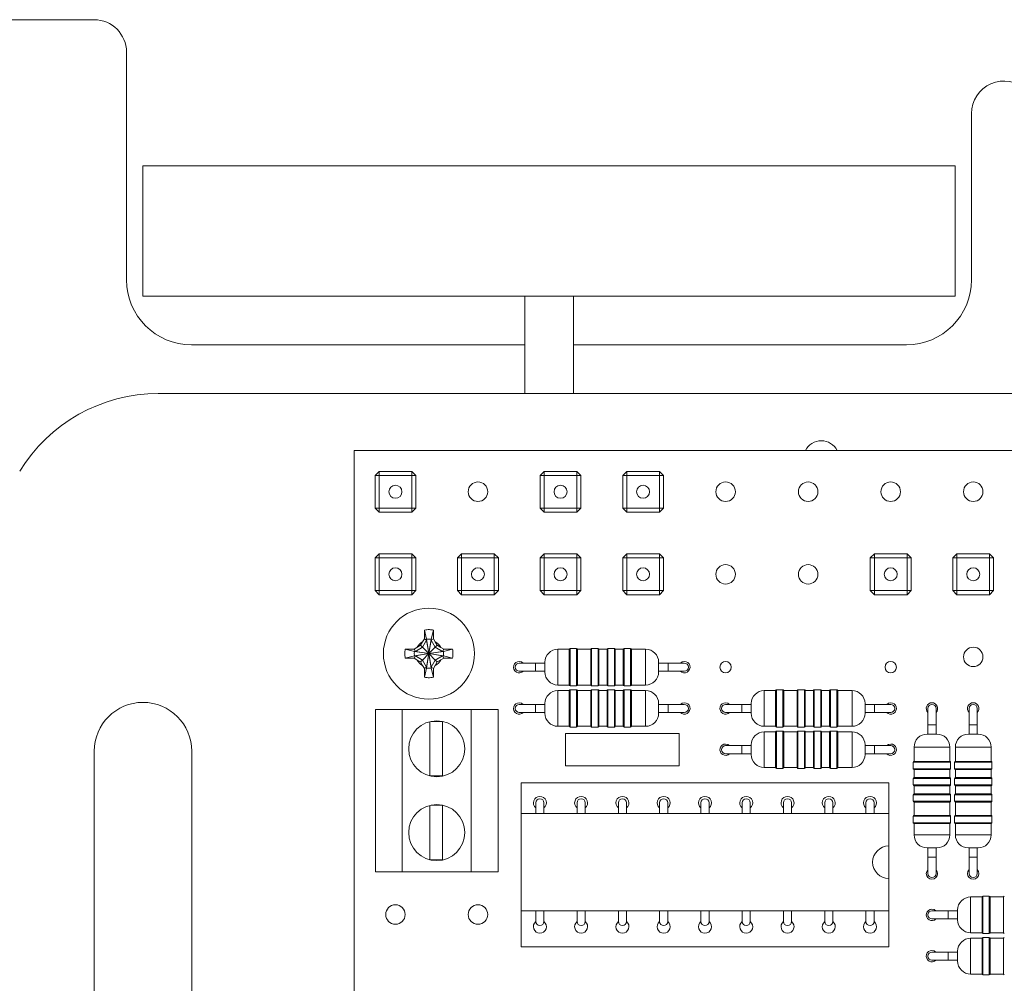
# Model space of a CAD drawing. Header units: millimetres. Extents: x 0 to 227, y 0 to 297.
# Tile 4 of 6: x 111 to 172, y 172 to 231. Entities that reach past the tile are written whole.
import ezdxf

# ---------------------------------------------------------------- set-up
doc = ezdxf.new("R2010")
doc.units = ezdxf.units.MM

msp = doc.modelspace()

# ---------------------------------------------------------------- linework, layer by layer
at = {"color": 7, "linetype": 'Continuous', "lineweight": 15}
for p, q in [((116.061, 230.833), (93.061, 230.833)), ((118.061, 214.833), (118.061, 228.833)), ((170.061, 225.061), (170.061, 214.833)), ((119.067, 221.833), (119.067, 213.833)), ((119.067, 221.833), (169.067, 221.833)), ((169.067, 213.833), (169.067, 221.833)), ((119.067, 213.833), (169.067, 213.833)), ((142.567, 213.833), (142.567, 207.833)), ((145.567, 207.833), (145.567, 213.833)), ((142.567, 210.833), (122.061, 210.833)), ((166.061, 210.833), (145.567, 210.833)), ((178.123, 207.833), (120.016, 207.833)), ((183.57, 204.333), (132.07, 204.333)), ((132.07, 204.333), (132.07, 131.333)), ((133.355, 202.798), (133.605, 203.048)), ((133.605, 202.798), (133.605, 203.048)), ((133.605, 203.048), (135.615, 203.048)), ((135.615, 203.048), (135.865, 202.798)), ((135.615, 202.798), (135.615, 203.048)), ((143.515, 202.798), (143.765, 203.048)), ((143.765, 202.798), (143.765, 203.048)), ((143.765, 203.048), (145.775, 203.048)), ((145.775, 203.048), (146.025, 202.798)), ((145.775, 202.798), (145.775, 203.048)), ((148.595, 202.798), (148.845, 203.048)), ((148.845, 202.798), (148.845, 203.048)), ((148.845, 203.048), (150.855, 203.048)), ((150.855, 203.048), (151.105, 202.798)), ((150.855, 202.798), (150.855, 203.048)), ((133.355, 200.788), (133.355, 202.798)), ((133.355, 202.798), (133.605, 202.798)), ((135.615, 202.798), (133.605, 202.798)), ((133.605, 202.798), (133.605, 200.788)), ((135.615, 202.798), (135.865, 202.798)), ((135.615, 200.788), (135.615, 202.798)), ((135.865, 202.798), (135.865, 200.788)), ((143.515, 202.798), (143.765, 202.798)), ((143.515, 200.788), (143.515, 202.798)), ((143.765, 202.798), (143.765, 200.788)), ((145.775, 202.798), (143.765, 202.798)), ((145.775, 200.788), (145.775, 202.798)), ((145.775, 202.798), (146.025, 202.798)), ((146.025, 202.798), (146.025, 200.788)), ((148.595, 200.788), (148.595, 202.798)), ((148.595, 202.798), (148.845, 202.798)), ((148.845, 202.798), (148.845, 200.788)), ((150.855, 202.798), (148.845, 202.798)), ((150.855, 200.788), (150.855, 202.798)), ((150.855, 202.798), (151.105, 202.798)), ((151.105, 202.798), (151.105, 200.788)), ((133.605, 200.538), (133.355, 200.788)), ((133.605, 200.788), (133.355, 200.788)), ((133.605, 200.538), (133.605, 200.788)), ((133.605, 200.788), (135.615, 200.788)), ((135.615, 200.538), (135.615, 200.788)), ((135.865, 200.788), (135.615, 200.788)), ((135.865, 200.788), (135.615, 200.538)), ((143.765, 200.538), (143.515, 200.788)), ((143.765, 200.788), (143.515, 200.788)), ((143.765, 200.788), (145.775, 200.788)), ((143.765, 200.538), (143.765, 200.788)), ((145.775, 200.538), (145.775, 200.788)), ((146.025, 200.788), (145.775, 200.788)), ((146.025, 200.788), (145.775, 200.538)), ((148.845, 200.788), (148.595, 200.788)), ((148.845, 200.538), (148.595, 200.788)), ((148.845, 200.788), (150.855, 200.788)), ((148.845, 200.538), (148.845, 200.788)), ((150.855, 200.538), (150.855, 200.788)), ((151.105, 200.788), (150.855, 200.788)), ((151.105, 200.788), (150.855, 200.538)), ((135.615, 200.538), (133.605, 200.538)), ((145.775, 200.538), (143.765, 200.538)), ((150.855, 200.538), (148.845, 200.538)), ((133.355, 197.718), (133.605, 197.968)), ((133.355, 197.718), (133.605, 197.718)), ((133.355, 195.708), (133.355, 197.718)), ((133.605, 197.718), (133.605, 197.968)), ((133.605, 197.968), (135.615, 197.968)), ((133.605, 197.718), (133.605, 195.708)), ((135.615, 197.718), (133.605, 197.718)), ((135.615, 197.968), (135.865, 197.718)), ((135.615, 197.718), (135.615, 197.968)), ((135.615, 195.708), (135.615, 197.718)), ((135.615, 197.718), (135.865, 197.718)), ((135.865, 197.718), (135.865, 195.708)), ((138.435, 197.718), (138.685, 197.968)), ((138.435, 195.708), (138.435, 197.718)), ((138.435, 197.718), (138.685, 197.718)), ((138.685, 197.718), (138.685, 197.968)), ((138.685, 197.968), (140.695, 197.968)), ((138.685, 197.718), (138.685, 195.708)), ((140.695, 197.718), (138.685, 197.718)), ((140.695, 197.718), (140.695, 197.968)), ((140.695, 197.968), (140.945, 197.718)), ((140.695, 195.708), (140.695, 197.718)), ((140.695, 197.718), (140.945, 197.718)), ((140.945, 197.718), (140.945, 195.708)), ((143.515, 197.718), (143.765, 197.968)), ((143.515, 195.708), (143.515, 197.718)), ((143.515, 197.718), (143.765, 197.718)), ((143.765, 197.718), (143.765, 197.968)), ((143.765, 197.968), (145.775, 197.968)), ((143.765, 197.718), (143.765, 195.708)), ((145.775, 197.718), (143.765, 197.718)), ((145.775, 197.718), (145.775, 197.968)), ((145.775, 197.968), (146.025, 197.718)), ((145.775, 195.708), (145.775, 197.718)), ((145.775, 197.718), (146.025, 197.718)), ((146.025, 197.718), (146.025, 195.708)), ((148.595, 197.718), (148.845, 197.968)), ((148.595, 195.708), (148.595, 197.718)), ((148.595, 197.718), (148.845, 197.718)), ((148.845, 197.718), (148.845, 197.968)), ((148.845, 197.968), (150.855, 197.968)), ((148.845, 197.718), (148.845, 195.708)), ((150.855, 197.718), (148.845, 197.718)), ((150.855, 197.718), (150.855, 197.968)), ((150.855, 197.968), (151.105, 197.718)), ((150.855, 195.708), (150.855, 197.718)), ((150.855, 197.718), (151.105, 197.718)), ((151.105, 197.718), (151.105, 195.708)), ((163.835, 197.718), (164.085, 197.968)), ((163.835, 195.708), (163.835, 197.718)), ((163.835, 197.718), (164.085, 197.718)), ((164.085, 197.718), (164.085, 197.968)), ((164.085, 197.968), (166.095, 197.968)), ((164.085, 197.718), (164.085, 195.708)), ((166.095, 197.718), (164.085, 197.718)), ((166.095, 197.968), (166.345, 197.718)), ((166.095, 197.718), (166.095, 197.968)), ((166.095, 197.718), (166.345, 197.718)), ((166.095, 195.708), (166.095, 197.718)), ((166.345, 197.718), (166.345, 195.708)), ((168.915, 197.718), (169.165, 197.968)), ((168.915, 195.708), (168.915, 197.718)), ((168.915, 197.718), (169.165, 197.718)), ((169.165, 197.718), (169.165, 197.968)), ((169.165, 197.968), (171.175, 197.968)), ((169.165, 197.718), (169.165, 195.708)), ((171.175, 197.718), (169.165, 197.718)), ((171.175, 197.968), (171.425, 197.718)), ((171.175, 197.718), (171.175, 197.968)), ((171.175, 195.708), (171.175, 197.718)), ((171.175, 197.718), (171.425, 197.718)), ((171.425, 197.718), (171.425, 195.708)), ((133.605, 195.458), (133.355, 195.708)), ((133.605, 195.708), (133.355, 195.708)), ((133.605, 195.458), (133.605, 195.708)), ((133.605, 195.708), (135.615, 195.708)), ((135.615, 195.458), (133.605, 195.458)), ((135.615, 195.458), (135.615, 195.708)), ((135.865, 195.708), (135.615, 195.708)), ((135.865, 195.708), (135.615, 195.458)), ((138.685, 195.708), (138.435, 195.708)), ((138.685, 195.458), (138.435, 195.708)), ((138.685, 195.458), (138.685, 195.708)), ((138.685, 195.708), (140.695, 195.708)), ((140.695, 195.458), (138.685, 195.458)), ((140.695, 195.458), (140.695, 195.708)), ((140.945, 195.708), (140.695, 195.708)), ((140.945, 195.708), (140.695, 195.458)), ((143.765, 195.458), (143.515, 195.708)), ((143.765, 195.708), (143.515, 195.708)), ((143.765, 195.458), (143.765, 195.708)), ((143.765, 195.708), (145.775, 195.708)), ((145.775, 195.458), (143.765, 195.458)), ((145.775, 195.458), (145.775, 195.708)), ((146.025, 195.708), (145.775, 195.708)), ((146.025, 195.708), (145.775, 195.458)), ((148.845, 195.458), (148.595, 195.708)), ((148.845, 195.708), (148.595, 195.708)), ((148.845, 195.708), (150.855, 195.708)), ((148.845, 195.458), (148.845, 195.708)), ((150.855, 195.458), (148.845, 195.458)), ((151.105, 195.708), (150.855, 195.708)), ((150.855, 195.458), (150.855, 195.708)), ((151.105, 195.708), (150.855, 195.458)), ((164.085, 195.708), (163.835, 195.708)), ((164.085, 195.458), (163.835, 195.708)), ((164.085, 195.458), (164.085, 195.708)), ((164.085, 195.708), (166.095, 195.708)), ((166.095, 195.458), (164.085, 195.458)), ((166.095, 195.458), (166.095, 195.708)), ((166.345, 195.708), (166.095, 195.708)), ((166.345, 195.708), (166.095, 195.458)), ((169.165, 195.708), (168.915, 195.708)), ((169.165, 195.458), (168.915, 195.708)), ((169.165, 195.708), (171.175, 195.708)), ((169.165, 195.458), (169.165, 195.708)), ((171.175, 195.458), (169.165, 195.458)), ((171.175, 195.458), (171.175, 195.708)), ((171.425, 195.708), (171.175, 195.708)), ((171.425, 195.708), (171.175, 195.458)), ((136.39, 192.747), (136.285, 192.566)), ((136.394, 193.287), (136.39, 193.178)), ((136.53, 192.666), (136.39, 192.747)), ((136.394, 193.287), (136.53, 192.722)), ((136.53, 192.722), (136.53, 192.666)), ((136.53, 192.722), (136.67, 191.833)), ((136.67, 191.833), (136.81, 192.722)), ((136.81, 192.722), (136.945, 193.287)), ((136.95, 192.747), (136.81, 192.666)), ((136.81, 192.666), (136.81, 192.722)), ((136.95, 193.178), (136.945, 193.287)), ((137.054, 192.566), (136.95, 192.747)), ((135.325, 192.113), (135.216, 192.108)), ((135.781, 191.973), (135.216, 192.108)), ((135.937, 192.217), (135.756, 192.113)), ((135.756, 192.113), (135.837, 191.973)), ((136.276, 192.227), (135.837, 191.973)), ((135.937, 192.217), (136.158, 192.345)), ((136.285, 192.566), (136.158, 192.345)), ((136.276, 192.227), (136.158, 192.345)), ((136.53, 192.666), (136.276, 192.227)), ((136.67, 191.833), (136.276, 192.227)), ((136.67, 191.833), (136.53, 192.666)), ((136.81, 192.666), (136.67, 191.833)), ((137.063, 192.227), (136.67, 191.833)), ((137.063, 192.227), (136.81, 192.666)), ((137.054, 192.566), (137.182, 192.345)), ((137.182, 192.345), (137.063, 192.227)), ((137.503, 191.973), (137.063, 192.227)), ((137.403, 192.217), (137.182, 192.345)), ((137.583, 192.113), (137.403, 192.217)), ((137.503, 191.973), (137.583, 192.113)), ((138.124, 192.108), (137.559, 191.973)), ((138.124, 192.108), (138.015, 192.113)), ((145.31, 192.103), (144.61, 192.103)), ((145.31, 189.903), (145.31, 192.103)), ((145.76, 192.153), (145.36, 192.153)), ((146.633, 192.103), (145.81, 192.103)), ((145.81, 192.103), (145.81, 189.903)), ((146.633, 189.903), (146.633, 192.103)), ((147.083, 192.153), (146.683, 192.153)), ((147.633, 192.103), (147.133, 192.103)), ((147.133, 192.103), (147.133, 189.903)), ((147.633, 189.903), (147.633, 192.103)), ((148.083, 192.153), (147.683, 192.153)), ((148.633, 192.103), (148.133, 192.103)), ((148.133, 192.103), (148.133, 189.903)), ((148.633, 189.903), (148.633, 192.103)), ((149.083, 192.153), (148.683, 192.153)), ((150.01, 192.103), (149.133, 192.103)), ((149.133, 192.103), (149.133, 189.903)), ((135.216, 191.558), (135.781, 191.693)), ((135.216, 191.558), (135.325, 191.553)), ((135.837, 191.693), (135.756, 191.553)), ((135.756, 191.553), (135.937, 191.449)), ((135.837, 191.973), (135.781, 191.973)), ((136.67, 191.833), (135.781, 191.973)), ((135.781, 191.693), (136.67, 191.833)), ((135.781, 191.693), (135.837, 191.693)), ((135.837, 191.973), (136.67, 191.833)), ((136.67, 191.833), (135.837, 191.693)), ((135.837, 191.693), (136.276, 191.439)), ((136.67, 191.833), (136.276, 191.439)), ((136.67, 191.833), (136.53, 190.944)), ((136.53, 191), (136.67, 191.833)), ((137.559, 191.973), (136.67, 191.833)), ((136.67, 191.833), (137.503, 191.973)), ((136.81, 190.944), (136.67, 191.833)), ((136.67, 191.833), (137.559, 191.693)), ((137.503, 191.693), (136.67, 191.833)), ((137.063, 191.439), (136.67, 191.833)), ((136.67, 191.833), (136.81, 191)), ((137.063, 191.439), (137.503, 191.693)), ((137.403, 191.449), (137.583, 191.553)), ((137.559, 191.973), (137.503, 191.973)), ((137.583, 191.553), (137.503, 191.693)), ((137.503, 191.693), (137.559, 191.693)), ((137.559, 191.693), (138.124, 191.558)), ((138.015, 191.553), (138.124, 191.558)), ((135.937, 191.449), (136.158, 191.321)), ((136.276, 191.439), (136.158, 191.321)), ((136.285, 191.1), (136.158, 191.321)), ((136.276, 191.439), (136.53, 191)), ((136.285, 191.1), (136.39, 190.919)), ((136.39, 190.919), (136.53, 191)), ((136.53, 190.944), (136.394, 190.379)), ((136.53, 191), (136.53, 190.944)), ((136.81, 191), (137.063, 191.439)), ((136.81, 191), (136.95, 190.919)), ((136.81, 190.944), (136.81, 191)), ((136.945, 190.379), (136.81, 190.944)), ((136.95, 190.919), (137.054, 191.1)), ((137.054, 191.1), (137.182, 191.321)), ((137.182, 191.321), (137.063, 191.439)), ((137.403, 191.449), (137.182, 191.321)), ((143.23, 191.253), (142.23, 191.253)), ((143.81, 191.253), (143.23, 191.253)), ((143.81, 190.703), (143.81, 191.303)), ((150.81, 190.703), (150.81, 191.303)), ((151.39, 191.253), (150.81, 191.253)), ((152.39, 191.253), (151.39, 191.253)), ((136.39, 190.488), (136.394, 190.379)), ((136.945, 190.379), (136.95, 190.488)), ((142.23, 190.753), (143.23, 190.753)), ((143.23, 190.753), (143.81, 190.753)), ((150.81, 190.753), (151.39, 190.753)), ((151.39, 190.753), (152.39, 190.753)), ((144.61, 189.903), (145.31, 189.903)), ((145.36, 189.853), (145.76, 189.853)), ((145.81, 189.903), (146.633, 189.903)), ((146.683, 189.853), (147.083, 189.853)), ((147.133, 189.903), (147.633, 189.903)), ((147.683, 189.853), (148.083, 189.853)), ((148.133, 189.903), (148.633, 189.903)), ((148.683, 189.853), (149.083, 189.853)), ((149.133, 189.903), (150.01, 189.903)), ((145.31, 189.563), (144.61, 189.563)), ((145.31, 187.363), (145.31, 189.563)), ((145.76, 189.613), (145.36, 189.613)), ((146.633, 189.563), (145.81, 189.563)), ((145.81, 189.563), (145.81, 187.363)), ((146.633, 187.363), (146.633, 189.563)), ((147.083, 189.613), (146.683, 189.613)), ((147.633, 189.563), (147.133, 189.563)), ((147.133, 189.563), (147.133, 187.363)), ((147.633, 187.363), (147.633, 189.563)), ((148.083, 189.613), (147.683, 189.613)), ((148.633, 189.563), (148.133, 189.563)), ((148.133, 189.563), (148.133, 187.363)), ((148.633, 187.363), (148.633, 189.563)), ((149.083, 189.613), (148.683, 189.613)), ((150.01, 189.563), (149.133, 189.563)), ((149.133, 189.563), (149.133, 187.363)), ((158.01, 189.563), (157.31, 189.563)), ((158.01, 187.363), (158.01, 189.563)), ((158.46, 189.613), (158.06, 189.613)), ((159.333, 189.563), (158.51, 189.563)), ((158.51, 189.563), (158.51, 187.363)), ((159.333, 187.363), (159.333, 189.563)), ((159.783, 189.613), (159.383, 189.613)), ((160.333, 189.563), (159.833, 189.563)), ((159.833, 189.563), (159.833, 187.363)), ((160.333, 187.363), (160.333, 189.563)), ((160.783, 189.613), (160.383, 189.613)), ((161.333, 189.563), (160.833, 189.563)), ((160.833, 189.563), (160.833, 187.363)), ((161.333, 187.363), (161.333, 189.563)), ((161.783, 189.613), (161.383, 189.613)), ((162.71, 189.563), (161.833, 189.563)), ((161.833, 189.563), (161.833, 187.363)), ((143.23, 188.713), (142.23, 188.713)), ((143.81, 188.713), (143.23, 188.713)), ((143.81, 188.163), (143.81, 188.763)), ((150.81, 188.163), (150.81, 188.763)), ((151.39, 188.713), (150.81, 188.713)), ((152.39, 188.713), (151.39, 188.713)), ((155.93, 188.713), (154.93, 188.713)), ((156.51, 188.713), (155.93, 188.713)), ((156.51, 188.163), (156.51, 188.763)), ((163.51, 188.163), (163.51, 188.763)), ((164.09, 188.713), (163.51, 188.713)), ((165.09, 188.713), (164.09, 188.713)), ((167.38, 188.463), (167.38, 187.463)), ((167.88, 187.463), (167.88, 188.463)), ((169.92, 188.463), (169.92, 187.463)), ((170.42, 187.463), (170.42, 188.463)), ((133.375, 178.418), (133.375, 188.388)), ((133.375, 188.388), (135.03, 188.388)), ((135.03, 188.388), (135.03, 178.418)), ((139.269, 188.388), (135.03, 188.388)), ((139.269, 178.418), (139.269, 188.388)), ((139.269, 188.388), (140.925, 188.388)), ((140.925, 188.388), (140.925, 178.418)), ((142.23, 188.213), (143.23, 188.213)), ((143.23, 188.213), (143.81, 188.213)), ((150.81, 188.213), (151.39, 188.213)), ((151.39, 188.213), (152.39, 188.213)), ((154.93, 188.213), (155.93, 188.213)), ((155.93, 188.213), (156.51, 188.213)), ((163.51, 188.213), (164.09, 188.213)), ((164.09, 188.213), (165.09, 188.213)), ((136.719, 187.648), (136.719, 184.307)), ((137.499, 187.667), (136.8, 187.667)), ((137.499, 184.307), (137.499, 187.667)), ((144.61, 187.363), (145.31, 187.363)), ((145.36, 187.313), (145.76, 187.313)), ((145.81, 187.363), (146.633, 187.363)), ((146.683, 187.313), (147.083, 187.313)), ((147.133, 187.363), (147.633, 187.363)), ((147.683, 187.313), (148.083, 187.313)), ((148.133, 187.363), (148.633, 187.363)), ((148.683, 187.313), (149.083, 187.313)), ((149.133, 187.363), (150.01, 187.363)), ((157.31, 187.363), (158.01, 187.363)), ((158.06, 187.313), (158.46, 187.313)), ((158.51, 187.363), (159.333, 187.363)), ((159.383, 187.313), (159.783, 187.313)), ((159.833, 187.363), (160.333, 187.363)), ((160.383, 187.313), (160.783, 187.313)), ((160.833, 187.363), (161.333, 187.363)), ((161.383, 187.313), (161.783, 187.313)), ((161.833, 187.363), (162.71, 187.363)), ((167.38, 187.463), (167.38, 186.883)), ((167.88, 186.883), (167.88, 187.463)), ((169.92, 187.463), (169.92, 186.883)), ((170.42, 186.883), (170.42, 187.463)), ((145.08, 186.923), (145.08, 184.923)), ((152.08, 186.923), (145.08, 186.923)), ((152.08, 184.923), (152.08, 186.923)), ((158.01, 187.023), (157.31, 187.023)), ((158.01, 184.823), (158.01, 187.023)), ((158.46, 187.073), (158.06, 187.073)), ((159.333, 187.023), (158.51, 187.023)), ((158.51, 187.023), (158.51, 184.823)), ((159.333, 184.823), (159.333, 187.023)), ((159.783, 187.073), (159.383, 187.073)), ((160.333, 187.023), (159.833, 187.023)), ((159.833, 187.023), (159.833, 184.823)), ((160.333, 184.823), (160.333, 187.023)), ((160.783, 187.073), (160.383, 187.073)), ((161.333, 187.023), (160.833, 187.023)), ((160.833, 187.023), (160.833, 184.823)), ((161.333, 184.823), (161.333, 187.023)), ((161.783, 187.073), (161.383, 187.073)), ((162.71, 187.023), (161.833, 187.023)), ((161.833, 187.023), (161.833, 184.823)), ((167.93, 186.883), (167.33, 186.883)), ((170.47, 186.883), (169.87, 186.883)), ((155.93, 186.173), (154.93, 186.173)), ((156.51, 186.173), (155.93, 186.173)), ((156.51, 185.623), (156.51, 186.223)), ((163.51, 185.623), (163.51, 186.223)), ((164.09, 186.173), (163.51, 186.173)), ((165.09, 186.173), (164.09, 186.173)), ((166.53, 186.083), (166.53, 185.206)), ((168.73, 185.206), (168.73, 186.083)), ((169.07, 186.083), (169.07, 185.206)), ((171.27, 185.206), (171.27, 186.083)), ((116.07, 185.833), (116.07, 149.833)), ((122.07, 149.833), (122.07, 185.833)), ((154.93, 185.673), (155.93, 185.673)), ((155.93, 185.673), (156.51, 185.673)), ((163.51, 185.673), (164.09, 185.673)), ((164.09, 185.673), (165.09, 185.673)), ((145.08, 184.923), (152.08, 184.923)), ((157.31, 184.823), (158.01, 184.823)), ((158.51, 184.823), (159.333, 184.823)), ((159.833, 184.823), (160.333, 184.823)), ((160.833, 184.823), (161.333, 184.823)), ((161.833, 184.823), (162.71, 184.823)), ((166.48, 185.156), (166.48, 184.756)), ((166.53, 185.206), (168.73, 185.206)), ((168.78, 184.756), (168.78, 185.156)), ((169.02, 185.156), (169.02, 184.756)), ((169.07, 185.206), (171.27, 185.206)), ((171.32, 184.756), (171.32, 185.156)), ((136.719, 184.307), (137.499, 184.307)), ((158.06, 184.773), (158.46, 184.773)), ((159.383, 184.773), (159.783, 184.773)), ((160.383, 184.773), (160.783, 184.773)), ((161.383, 184.773), (161.783, 184.773)), ((166.53, 184.706), (166.53, 184.206)), ((168.73, 184.706), (166.53, 184.706)), ((168.73, 184.206), (168.73, 184.706)), ((169.07, 184.706), (169.07, 184.206)), ((171.27, 184.706), (169.07, 184.706)), ((171.27, 184.206), (171.27, 184.706)), ((142.34, 182.003), (142.34, 183.893)), ((142.34, 183.893), (164.98, 183.893)), ((164.98, 182.003), (164.98, 183.893)), ((166.48, 184.156), (166.48, 183.756)), ((166.53, 184.206), (168.73, 184.206)), ((166.53, 183.706), (166.53, 183.206)), ((168.73, 183.706), (166.53, 183.706)), ((168.73, 183.206), (168.73, 183.706)), ((168.78, 183.756), (168.78, 184.156)), ((169.02, 184.156), (169.02, 183.756)), ((169.07, 184.206), (171.27, 184.206)), ((169.07, 183.706), (169.07, 183.206)), ((171.27, 183.706), (169.07, 183.706)), ((171.27, 183.206), (171.27, 183.706)), ((171.32, 183.756), (171.32, 184.156)), ((166.48, 183.156), (166.48, 182.756)), ((166.53, 183.206), (168.73, 183.206)), ((168.78, 182.756), (168.78, 183.156)), ((169.02, 183.156), (169.02, 182.756)), ((169.07, 183.206), (171.27, 183.206)), ((171.32, 182.756), (171.32, 183.156)), ((136.719, 182.499), (136.719, 179.158)), ((137.499, 182.517), (136.8, 182.517)), ((137.499, 179.158), (137.499, 182.517)), ((143.25, 182.653), (143.25, 182.003)), ((143.75, 182.003), (143.75, 182.653)), ((145.79, 182.653), (145.79, 182.003)), ((146.29, 182.003), (146.29, 182.653)), ((148.33, 182.653), (148.33, 182.003)), ((148.83, 182.003), (148.83, 182.653)), ((150.87, 182.653), (150.87, 182.003)), ((151.37, 182.003), (151.37, 182.653)), ((153.41, 182.653), (153.41, 182.003)), ((153.91, 182.003), (153.91, 182.653)), ((155.95, 182.653), (155.95, 182.003)), ((156.45, 182.003), (156.45, 182.653)), ((158.49, 182.653), (158.49, 182.003)), ((158.99, 182.003), (158.99, 182.653)), ((161.03, 182.653), (161.03, 182.003)), ((161.53, 182.003), (161.53, 182.653)), ((163.57, 182.653), (163.57, 182.003)), ((164.07, 182.003), (164.07, 182.653)), ((166.53, 182.706), (166.53, 181.883)), ((168.73, 182.706), (166.53, 182.706)), ((168.73, 181.883), (168.73, 182.706)), ((169.07, 182.706), (169.07, 181.883)), ((171.27, 182.706), (169.07, 182.706)), ((171.27, 181.883), (171.27, 182.706)), ((142.34, 182.003), (164.98, 182.003)), ((142.34, 176.003), (142.34, 182.003)), ((164.98, 180.003), (164.98, 182.003)), ((166.48, 181.833), (166.48, 181.433)), ((166.53, 181.883), (168.73, 181.883)), ((168.78, 181.433), (168.78, 181.833)), ((169.02, 181.833), (169.02, 181.433)), ((169.07, 181.883), (171.27, 181.883)), ((171.32, 181.433), (171.32, 181.833)), ((166.53, 181.383), (166.53, 180.683)), ((168.73, 181.383), (166.53, 181.383)), ((168.73, 180.683), (168.73, 181.383)), ((169.07, 181.383), (169.07, 180.683)), ((171.27, 181.383), (169.07, 181.383)), ((171.27, 180.683), (171.27, 181.383)), ((164.98, 178.003), (164.98, 180.003)), ((167.93, 179.883), (167.33, 179.883)), ((167.38, 179.883), (167.38, 179.303)), ((167.88, 179.303), (167.88, 179.883)), ((170.47, 179.883), (169.87, 179.883)), ((169.92, 179.883), (169.92, 179.303)), ((170.42, 179.303), (170.42, 179.883)), ((136.719, 179.158), (137.499, 179.158)), ((167.38, 179.303), (167.38, 178.303)), ((167.88, 178.303), (167.88, 179.303)), ((169.92, 179.303), (169.92, 178.303)), ((170.42, 178.303), (170.42, 179.303)), ((135.03, 178.418), (133.375, 178.418)), ((135.03, 178.418), (139.269, 178.418)), ((140.925, 178.418), (139.269, 178.418)), ((164.98, 176.003), (164.98, 178.003)), ((170.71, 176.863), (170.01, 176.863)), ((170.71, 174.663), (170.71, 176.863)), ((171.16, 176.913), (170.76, 176.913)), ((172.033, 176.863), (171.21, 176.863)), ((171.21, 176.863), (171.21, 174.663)), ((172.033, 174.663), (172.033, 176.863)), ((142.34, 176.003), (164.98, 176.003)), ((142.34, 173.793), (142.34, 176.003)), ((143.25, 176.003), (143.25, 175.353)), ((143.75, 175.353), (143.75, 176.003)), ((145.79, 176.003), (145.79, 175.353)), ((146.29, 175.353), (146.29, 176.003)), ((148.33, 176.003), (148.33, 175.353)), ((148.83, 175.353), (148.83, 176.003)), ((150.87, 176.003), (150.87, 175.353)), ((151.37, 175.353), (151.37, 176.003)), ((153.41, 176.003), (153.41, 175.353)), ((153.91, 175.353), (153.91, 176.003)), ((155.95, 176.003), (155.95, 175.353)), ((156.45, 175.353), (156.45, 176.003)), ((158.49, 176.003), (158.49, 175.353)), ((158.99, 175.353), (158.99, 176.003)), ((161.03, 176.003), (161.03, 175.353)), ((161.53, 175.353), (161.53, 176.003)), ((163.57, 176.003), (163.57, 175.353)), ((164.07, 175.353), (164.07, 176.003)), ((164.98, 173.793), (164.98, 176.003)), ((168.63, 176.013), (167.63, 176.013)), ((169.21, 176.013), (168.63, 176.013)), ((169.21, 175.463), (169.21, 176.063)), ((167.63, 175.513), (168.63, 175.513)), ((168.63, 175.513), (169.21, 175.513)), ((170.01, 174.663), (170.71, 174.663)), ((170.76, 174.613), (171.16, 174.613)), ((171.21, 174.663), (172.033, 174.663)), ((170.71, 174.323), (170.01, 174.323)), ((170.71, 172.123), (170.71, 174.323)), ((171.16, 174.373), (170.76, 174.373)), ((172.033, 174.323), (171.21, 174.323)), ((171.21, 174.323), (171.21, 172.123)), ((172.033, 172.123), (172.033, 174.323)), ((142.34, 173.793), (164.98, 173.793)), ((168.63, 173.473), (167.63, 173.473)), ((169.21, 173.473), (168.63, 173.473)), ((169.21, 172.923), (169.21, 173.523)), ((167.63, 172.973), (168.63, 172.973)), ((168.63, 172.973), (169.21, 172.973)), ((170.01, 172.123), (170.71, 172.123)), ((171.21, 172.123), (172.033, 172.123)), ((170.76, 172.073), (171.16, 172.073))]:
    msp.add_line(p, q, dxfattribs=at)
at = {"color": 8, "linetype": 'Continuous', "lineweight": 15}
for p, q in [((144.61, 189.903), (144.61, 192.103)), ((145.36, 192.153), (145.36, 189.853)), ((145.76, 189.853), (145.76, 192.153)), ((146.683, 192.153), (146.683, 189.853)), ((147.083, 189.853), (147.083, 192.153)), ((147.683, 192.153), (147.683, 189.853)), ((148.083, 189.853), (148.083, 192.153)), ((148.683, 192.153), (148.683, 189.853)), ((149.083, 189.853), (149.083, 192.153)), ((150.01, 189.903), (150.01, 192.103)), ((143.23, 190.753), (143.23, 191.253)), ((151.39, 190.753), (151.39, 191.253)), ((144.61, 187.363), (144.61, 189.563)), ((145.36, 189.613), (145.36, 187.313)), ((145.76, 187.313), (145.76, 189.613)), ((146.683, 189.613), (146.683, 187.313)), ((147.083, 187.313), (147.083, 189.613)), ((147.683, 189.613), (147.683, 187.313)), ((148.083, 187.313), (148.083, 189.613)), ((148.683, 189.613), (148.683, 187.313)), ((149.083, 187.313), (149.083, 189.613)), ((150.01, 187.363), (150.01, 189.563)), ((157.31, 187.363), (157.31, 189.563)), ((158.06, 189.613), (158.06, 187.313)), ((158.46, 187.313), (158.46, 189.613)), ((159.383, 189.613), (159.383, 187.313)), ((159.783, 187.313), (159.783, 189.613)), ((160.383, 189.613), (160.383, 187.313)), ((160.783, 187.313), (160.783, 189.613)), ((161.383, 189.613), (161.383, 187.313)), ((161.783, 187.313), (161.783, 189.613)), ((162.71, 187.363), (162.71, 189.563)), ((143.23, 188.213), (143.23, 188.713)), ((151.39, 188.213), (151.39, 188.713)), ((155.93, 188.213), (155.93, 188.713)), ((164.09, 188.213), (164.09, 188.713)), ((167.88, 187.463), (167.38, 187.463)), ((170.42, 187.463), (169.92, 187.463)), ((157.31, 184.823), (157.31, 187.023)), ((158.06, 187.073), (158.06, 184.773)), ((158.46, 184.773), (158.46, 187.073)), ((159.383, 187.073), (159.383, 184.773)), ((159.783, 184.773), (159.783, 187.073)), ((160.383, 187.073), (160.383, 184.773)), ((160.783, 184.773), (160.783, 187.073)), ((161.383, 187.073), (161.383, 184.773)), ((161.783, 184.773), (161.783, 187.073)), ((162.71, 184.823), (162.71, 187.023)), ((155.93, 185.673), (155.93, 186.173)), ((164.09, 185.673), (164.09, 186.173)), ((168.73, 186.083), (166.53, 186.083)), ((171.27, 186.083), (169.07, 186.083)), ((168.78, 185.156), (166.48, 185.156)), ((171.32, 185.156), (169.02, 185.156)), ((166.48, 184.756), (168.78, 184.756)), ((169.02, 184.756), (171.32, 184.756)), ((168.78, 184.156), (166.48, 184.156)), ((166.48, 183.756), (168.78, 183.756)), ((171.32, 184.156), (169.02, 184.156)), ((169.02, 183.756), (171.32, 183.756)), ((168.78, 183.156), (166.48, 183.156)), ((171.32, 183.156), (169.02, 183.156)), ((166.48, 182.756), (168.78, 182.756)), ((169.02, 182.756), (171.32, 182.756)), ((168.78, 181.833), (166.48, 181.833)), ((171.32, 181.833), (169.02, 181.833)), ((166.48, 181.433), (168.78, 181.433)), ((169.02, 181.433), (171.32, 181.433)), ((168.73, 180.683), (166.53, 180.683)), ((171.27, 180.683), (169.07, 180.683)), ((167.88, 179.303), (167.38, 179.303)), ((170.42, 179.303), (169.92, 179.303)), ((170.01, 174.663), (170.01, 176.863)), ((170.76, 176.913), (170.76, 174.613)), ((171.16, 174.613), (171.16, 176.913)), ((168.63, 175.513), (168.63, 176.013)), ((170.01, 172.123), (170.01, 174.323)), ((170.76, 174.373), (170.76, 172.073)), ((171.16, 172.073), (171.16, 174.373)), ((168.63, 172.973), (168.63, 173.473))]:
    msp.add_line(p, q, dxfattribs=at)
at = {"color": 7, "linetype": 'Continuous', "lineweight": 15, "flags": 128}
for points in [[(142.475, 191.253), (142.364, 191.326), (142.23, 191.353)], [(152.39, 191.353), (152.256, 191.326), (152.145, 191.253)], [(142.475, 188.713), (142.364, 188.786), (142.23, 188.813)], [(152.39, 188.813), (152.256, 188.786), (152.145, 188.713)], [(155.175, 188.713), (155.064, 188.786), (154.93, 188.813)], [(165.09, 188.813), (164.956, 188.786), (164.845, 188.713)], [(155.175, 186.173), (155.064, 186.246), (154.93, 186.273)], [(165.09, 186.273), (164.956, 186.246), (164.845, 186.173)], [(167.875, 176.013), (167.764, 176.086), (167.63, 176.113)], [(167.875, 173.473), (167.764, 173.546), (167.63, 173.573)]]:
    msp.add_lwpolyline(points, dxfattribs=at)
at = {"color": 7, "linetype": 'Continuous', "lineweight": 15}
for centre, radius in [((134.61, 201.793), 0.4), ((139.69, 201.793), 0.6), ((144.77, 201.793), 0.4), ((149.85, 201.793), 0.4), ((154.93, 201.793), 0.6), ((160.01, 201.793), 0.6), ((165.09, 201.793), 0.6), ((170.17, 201.793), 0.6), ((134.61, 196.713), 0.4), ((139.69, 196.713), 0.4), ((144.77, 196.713), 0.4), ((149.85, 196.713), 0.4), ((154.93, 196.713), 0.6), ((160.01, 196.713), 0.6), ((165.09, 196.713), 0.4), ((170.17, 196.713), 0.4), ((136.67, 191.833), 2.8), ((170.17, 191.633), 0.6), ((154.93, 191.003), 0.35), ((165.09, 191.003), 0.35), ((137.15, 185.978), 1.725), ((137.15, 180.828), 1.725), ((134.61, 175.783), 0.6), ((139.69, 175.783), 0.6)]:
    msp.add_circle(centre, radius, dxfattribs=at)
for centre, radius, start, end in [((116.061, 228.833), 2, 0, 90), ((172.061, 225.061), 2, 47.19642, 180), ((122.061, 214.833), 4, 180, 270), ((166.061, 214.833), 4, 270, 360), ((120.016, 197.833), 10, 90, 148.55102), ((160.82, 203.833), 1.1, 27.03569, 152.96431), ((136.67, 191.833), 0.828, 117.67119, 152.32881), ((136.67, 191.833), 0.828, 27.67119, 62.32881), ((144.61, 191.303), 0.8, 90, 180), ((145.36, 192.103), 0.05, 90, 180), ((145.76, 192.103), 0.05, 0, 90), ((146.683, 192.103), 0.05, 90, 180), ((147.083, 192.103), 0.05, 0, 90), ((147.683, 192.103), 0.05, 90, 180), ((148.083, 192.103), 0.05, 0, 90), ((148.683, 192.103), 0.05, 90, 180), ((149.083, 192.103), 0.05, 0, 90), ((150.01, 191.303), 0.8, 0, 90), ((136.67, 191.833), 0.828, 207.67119, 242.32881), ((136.67, 191.833), 0.828, 297.67119, 332.32881), ((142.23, 191.003), 0.35, 90, 314.41531), ((142.23, 191.003), 0.25, 90, 270), ((152.39, 191.003), 0.35, 225.58469, 90), ((152.39, 191.003), 0.25, 270, 90), ((144.61, 190.703), 0.8, 180, 270), ((150.01, 190.703), 0.8, 270, 0), ((145.36, 189.903), 0.05, 180, 270), ((145.76, 189.903), 0.05, 270, 0), ((146.683, 189.903), 0.05, 180, 270), ((147.083, 189.903), 0.05, 270, 0), ((147.683, 189.903), 0.05, 180, 270), ((148.083, 189.903), 0.05, 270, 0), ((148.683, 189.903), 0.05, 180, 270), ((149.083, 189.903), 0.05, 270, 0), ((144.61, 188.763), 0.8, 90, 180), ((145.36, 189.563), 0.05, 90, 180), ((145.76, 189.563), 0.05, 0, 90), ((146.683, 189.563), 0.05, 90, 180), ((147.083, 189.563), 0.05, 0, 90), ((147.683, 189.563), 0.05, 90, 180), ((148.083, 189.563), 0.05, 0, 90), ((148.683, 189.563), 0.05, 90, 180), ((149.083, 189.563), 0.05, 0, 90), ((150.01, 188.763), 0.8, 0, 90), ((157.31, 188.763), 0.8, 90, 180), ((158.06, 189.563), 0.05, 90, 180), ((158.46, 189.563), 0.05, 0, 90), ((159.383, 189.563), 0.05, 90, 180), ((159.783, 189.563), 0.05, 0, 90), ((160.383, 189.563), 0.05, 90, 180), ((160.783, 189.563), 0.05, 0, 90), ((161.383, 189.563), 0.05, 90, 180), ((161.783, 189.563), 0.05, 0, 90), ((162.71, 188.763), 0.8, 0, 90), ((119.07, 185.833), 3, 0, 180), ((142.23, 188.463), 0.35, 90, 314.41531), ((142.23, 188.463), 0.25, 90, 270), ((152.39, 188.463), 0.35, 225.58469, 90), ((152.39, 188.463), 0.25, 270, 90), ((154.93, 188.463), 0.35, 90, 314.41531), ((154.93, 188.463), 0.25, 90, 270), ((165.09, 188.463), 0.35, 225.58469, 90), ((165.09, 188.463), 0.25, 270, 90), ((167.63, 188.463), 0.35, 90, 224.41531), ((167.63, 188.463), 0.25, 0, 180), ((167.63, 188.463), 0.35, 315.58469, 90), ((170.17, 188.463), 0.35, 90, 224.41531), ((170.17, 188.463), 0.25, 0, 180), ((170.17, 188.463), 0.35, 315.58469, 90), ((144.61, 188.163), 0.8, 180, 270), ((150.01, 188.163), 0.8, 270, 0), ((157.31, 188.163), 0.8, 180, 270), ((162.71, 188.163), 0.8, 270, 0), ((145.36, 187.363), 0.05, 180, 270), ((145.76, 187.363), 0.05, 270, 0), ((146.683, 187.363), 0.05, 180, 270), ((147.083, 187.363), 0.05, 270, 0), ((147.683, 187.363), 0.05, 180, 270), ((148.083, 187.363), 0.05, 270, 0), ((148.683, 187.363), 0.05, 180, 270), ((149.083, 187.363), 0.05, 270, 0), ((158.06, 187.363), 0.05, 180, 270), ((158.46, 187.363), 0.05, 270, 0), ((159.383, 187.363), 0.05, 180, 270), ((159.783, 187.363), 0.05, 270, 0), ((160.383, 187.363), 0.05, 180, 270), ((160.783, 187.363), 0.05, 270, 0), ((161.383, 187.363), 0.05, 180, 270), ((161.783, 187.363), 0.05, 270, 0), ((157.31, 186.223), 0.8, 90, 180), ((158.06, 187.023), 0.05, 90, 180), ((158.46, 187.023), 0.05, 0, 90), ((159.383, 187.023), 0.05, 90, 180), ((159.783, 187.023), 0.05, 0, 90), ((160.383, 187.023), 0.05, 90, 180), ((160.783, 187.023), 0.05, 0, 90), ((161.383, 187.023), 0.05, 90, 180), ((161.783, 187.023), 0.05, 0, 90), ((162.71, 186.223), 0.8, 0, 90), ((167.33, 186.083), 0.8, 90, 180), ((167.93, 186.083), 0.8, 0, 90), ((169.87, 186.083), 0.8, 90, 180), ((170.47, 186.083), 0.8, 0, 90), ((154.93, 185.923), 0.35, 90, 314.41531), ((154.93, 185.923), 0.25, 90, 270), ((165.09, 185.923), 0.35, 225.58469, 90), ((165.09, 185.923), 0.25, 270, 90), ((157.31, 185.623), 0.8, 180, 270), ((162.71, 185.623), 0.8, 270, 0), ((158.06, 184.823), 0.05, 180, 270), ((158.46, 184.823), 0.05, 270, 0), ((159.383, 184.823), 0.05, 180, 270), ((159.783, 184.823), 0.05, 270, 0), ((160.383, 184.823), 0.05, 180, 270), ((160.783, 184.823), 0.05, 270, 0), ((161.383, 184.823), 0.05, 180, 270), ((161.783, 184.823), 0.05, 270, 0), ((166.53, 185.156), 0.05, 90, 180), ((168.73, 185.156), 0.05, 0, 90), ((169.07, 185.156), 0.05, 90, 180), ((171.27, 185.156), 0.05, 0, 90), ((166.53, 184.756), 0.05, 180, 270), ((168.73, 184.756), 0.05, 270, 0), ((169.07, 184.756), 0.05, 180, 270), ((171.27, 184.756), 0.05, 270, 0), ((166.53, 184.156), 0.05, 90, 180), ((166.53, 183.756), 0.05, 180, 270), ((168.73, 184.156), 0.05, 0, 90), ((168.73, 183.756), 0.05, 270, 0), ((169.07, 184.156), 0.05, 90, 180), ((169.07, 183.756), 0.05, 180, 270), ((171.27, 184.156), 0.05, 0, 90), ((171.27, 183.756), 0.05, 270, 0), ((143.5, 182.653), 0.4, 90, 231.31781), ((143.5, 182.653), 0.4, 308.68219, 90), ((146.04, 182.653), 0.4, 90, 231.31781), ((146.04, 182.653), 0.4, 308.68219, 90), ((148.58, 182.653), 0.4, 90, 231.31781), ((148.58, 182.653), 0.4, 308.68219, 90), ((151.12, 182.653), 0.4, 90, 231.31781), ((151.12, 182.653), 0.4, 308.68219, 90), ((153.66, 182.653), 0.4, 90, 231.31781), ((153.66, 182.653), 0.4, 308.68219, 90), ((156.2, 182.653), 0.4, 90, 231.31781), ((156.2, 182.653), 0.4, 308.68219, 90), ((158.74, 182.653), 0.4, 90, 231.31781), ((158.74, 182.653), 0.4, 308.68219, 90), ((161.28, 182.653), 0.4, 90, 231.31781), ((161.28, 182.653), 0.4, 308.68219, 90), ((163.82, 182.653), 0.4, 90, 231.31781), ((163.82, 182.653), 0.4, 308.68219, 90), ((166.53, 183.156), 0.05, 90, 180), ((168.73, 183.156), 0.05, 0, 90), ((169.07, 183.156), 0.05, 90, 180), ((171.27, 183.156), 0.05, 0, 90), ((143.5, 182.653), 0.25, 0, 180), ((146.04, 182.653), 0.25, 0, 180), ((148.58, 182.653), 0.25, 0, 180), ((151.12, 182.653), 0.25, 0, 180), ((153.66, 182.653), 0.25, 0, 180), ((156.2, 182.653), 0.25, 0, 180), ((158.74, 182.653), 0.25, 0, 180), ((161.28, 182.653), 0.25, 0, 180), ((163.82, 182.653), 0.25, 0, 180), ((166.53, 182.756), 0.05, 180, 270), ((168.73, 182.756), 0.05, 270, 0), ((169.07, 182.756), 0.05, 180, 270), ((171.27, 182.756), 0.05, 270, 0), ((166.53, 181.833), 0.05, 90, 180), ((168.73, 181.833), 0.05, 0, 90), ((169.07, 181.833), 0.05, 90, 180), ((171.27, 181.833), 0.05, 0, 90), ((166.53, 181.433), 0.05, 180, 270), ((168.73, 181.433), 0.05, 270, 0), ((169.07, 181.433), 0.05, 180, 270), ((171.27, 181.433), 0.05, 270, 0), ((167.33, 180.683), 0.8, 180, 270), ((167.93, 180.683), 0.8, 270, 0), ((169.87, 180.683), 0.8, 180, 270), ((170.47, 180.683), 0.8, 270, 0), ((164.98, 179.003), 1, 90, 270), ((167.63, 178.303), 0.35, 135.58469, 44.41531), ((167.63, 178.303), 0.25, 180, 0), ((170.17, 178.303), 0.35, 135.58469, 44.41531), ((170.17, 178.303), 0.25, 180, 0), ((170.01, 176.063), 0.8, 90, 180), ((170.76, 176.863), 0.05, 90, 180), ((171.16, 176.863), 0.05, 0, 90), ((172.083, 176.863), 0.05, 90, 180), ((167.63, 175.763), 0.35, 90, 314.41531), ((167.63, 175.763), 0.25, 90, 270), ((143.5, 175.033), 0.4, 128.66066, 270), ((143.5, 175.353), 0.25, 180, 0), ((143.5, 175.033), 0.4, 270, 51.33934), ((146.04, 175.033), 0.4, 128.66066, 270), ((146.04, 175.353), 0.25, 180, 0), ((146.04, 175.033), 0.4, 270, 51.33934), ((148.58, 175.033), 0.4, 128.66068, 270), ((148.58, 175.353), 0.25, 180, 0), ((148.58, 175.033), 0.4, 270, 51.33932), ((151.12, 175.033), 0.4, 128.66065, 270), ((151.12, 175.353), 0.25, 180, 0), ((151.12, 175.033), 0.4, 270, 51.33935), ((153.66, 175.033), 0.4, 128.66068, 270), ((153.66, 175.353), 0.25, 180, 0), ((153.66, 175.033), 0.4, 270, 51.33932), ((156.2, 175.033), 0.4, 128.66068, 270), ((156.2, 175.353), 0.25, 180, 0), ((156.2, 175.033), 0.4, 270, 51.33932), ((158.74, 175.033), 0.4, 128.66067, 270), ((158.74, 175.353), 0.25, 180, 0), ((158.74, 175.033), 0.4, 270, 51.33933), ((161.28, 175.033), 0.4, 128.66065, 270), ((161.28, 175.353), 0.25, 180, 0), ((161.28, 175.033), 0.4, 270, 51.33935), ((163.82, 175.033), 0.4, 128.66067, 270), ((163.82, 175.353), 0.25, 180, 0), ((163.82, 175.033), 0.4, 270, 51.33933), ((170.01, 175.463), 0.8, 180, 270), ((170.76, 174.663), 0.05, 180, 270), ((171.16, 174.663), 0.05, 270, 0), ((172.083, 174.663), 0.05, 180, 270), ((170.01, 173.523), 0.8, 90, 180), ((170.76, 174.323), 0.05, 90, 180), ((171.16, 174.323), 0.05, 0, 90), ((172.083, 174.323), 0.05, 90, 180), ((167.63, 173.223), 0.35, 90, 314.41531), ((167.63, 173.223), 0.25, 90, 270), ((170.01, 172.923), 0.8, 180, 270), ((170.76, 172.123), 0.05, 180, 270), ((171.16, 172.123), 0.05, 270, 0), ((172.083, 172.123), 0.05, 180, 270)]:
    msp.add_arc(centre, radius, start, end, dxfattribs=at)
for points, knots in [([(136.945, 193.287), (136.867, 193.298), (136.736, 193.316), (136.551, 193.311), (136.447, 193.295), (136.394, 193.287)], [0, 0, 0, 0, 0.428558, 0.712649, 1, 1, 1, 1]), ([(136.39, 193.178), (136.39, 193.134), (136.39, 193.042), (136.39, 192.898), (136.39, 192.797), (136.39, 192.747)], [0, 0, 0, 0, 0.313343, 0.655958, 1, 1, 1, 1]), ([(136.53, 192.722), (136.568, 192.727), (136.634, 192.734), (136.728, 192.733), (136.782, 192.726), (136.81, 192.722)], [0, 0, 0, 0, 0.4160913, 0.7068363, 1, 1, 1, 1]), ([(136.95, 192.747), (136.95, 192.793), (136.95, 192.889), (136.95, 193.034), (136.95, 193.13), (136.95, 193.178)], [0, 0, 0, 0, 0.313353, 0.655933, 1, 1, 1, 1]), ([(135.756, 192.113), (135.71, 192.113), (135.613, 192.113), (135.469, 192.113), (135.373, 192.113), (135.325, 192.113)], [0, 0, 0, 0, 0.313347, 0.655951, 1, 1, 1, 1]), ([(138.015, 192.113), (137.971, 192.113), (137.879, 192.113), (137.735, 192.113), (137.634, 192.113), (137.583, 192.113)], [0, 0, 0, 0, 0.313348, 0.655959, 1, 1, 1, 1]), ([(135.325, 191.553), (135.368, 191.553), (135.46, 191.553), (135.605, 191.553), (135.705, 191.553), (135.756, 191.553)], [0, 0, 0, 0, 0.313348, 0.655959, 1, 1, 1, 1]), ([(135.781, 191.693), (135.776, 191.732), (135.768, 191.798), (135.77, 191.892), (135.777, 191.946), (135.781, 191.973)], [0, 0, 0, 0, 0.416103, 0.706818, 1, 1, 1, 1]), ([(137.559, 191.973), (137.563, 191.934), (137.571, 191.868), (137.569, 191.775), (137.562, 191.72), (137.559, 191.693)], [0, 0, 0, 0, 0.416103, 0.706871, 1, 1, 1, 1]), ([(137.583, 191.553), (137.629, 191.553), (137.726, 191.553), (137.87, 191.553), (137.967, 191.553), (138.015, 191.553)], [0, 0, 0, 0, 0.313347, 0.655951, 1, 1, 1, 1]), ([(136.39, 190.919), (136.39, 190.873), (136.39, 190.777), (136.39, 190.632), (136.39, 190.536), (136.39, 190.488)], [0, 0, 0, 0, 0.313353, 0.655964, 1, 1, 1, 1]), ([(136.81, 190.944), (136.771, 190.939), (136.705, 190.932), (136.611, 190.933), (136.557, 190.94), (136.53, 190.944)], [0, 0, 0, 0, 0.41609, 0.706838, 1, 1, 1, 1]), ([(136.95, 190.488), (136.95, 190.532), (136.95, 190.624), (136.95, 190.768), (136.95, 190.869), (136.95, 190.919)], [0, 0, 0, 0, 0.313343, 0.655958, 1, 1, 1, 1]), ([(136.394, 190.379), (136.473, 190.368), (136.603, 190.35), (136.788, 190.355), (136.893, 190.371), (136.945, 190.379)], [0, 0, 0, 0, 0.4285559, 0.7126475, 1, 1, 1, 1])]:
    msp.add_open_spline(points, degree=3, knots=knots, dxfattribs=at)
for points in [[(135.216, 192.108), (135.203, 192.017), (135.177, 191.833), (135.203, 191.65), (135.216, 191.558)], [(138.124, 191.558), (138.136, 191.65), (138.162, 191.833), (138.136, 192.017), (138.124, 192.108)]]:
    msp.add_open_spline(points, degree=3, dxfattribs=at)

doc.saveas('drawing.dxf')
